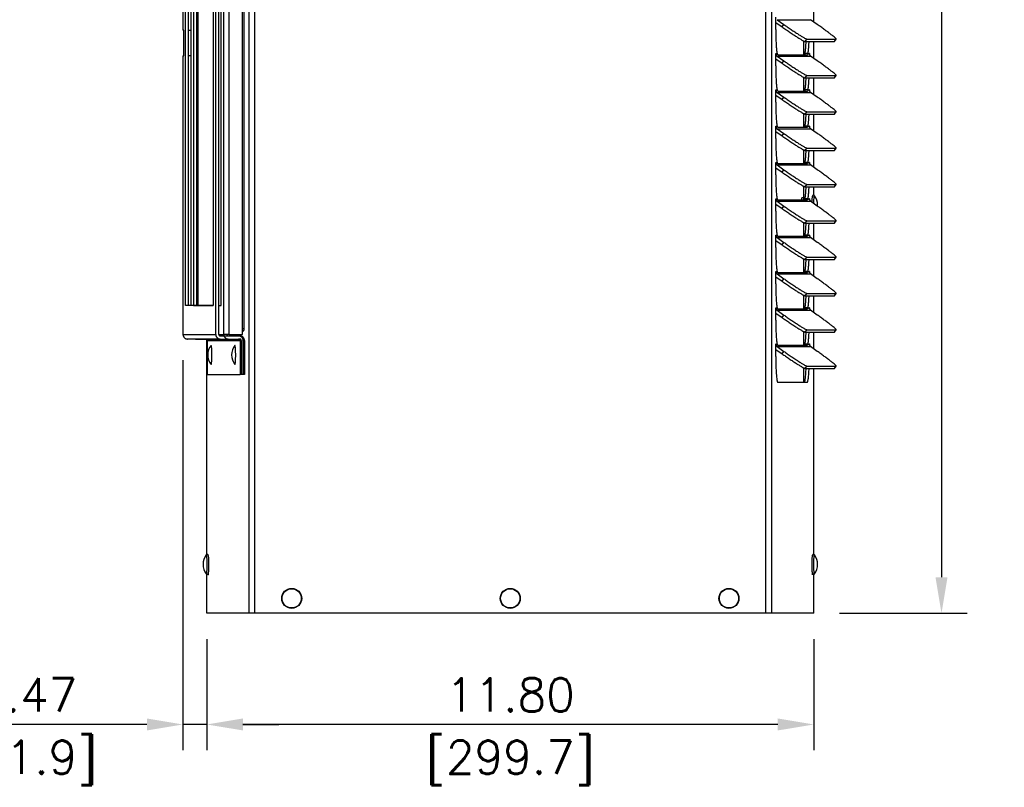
# Model space of a CAD drawing. Header units: inches. Extents: x -1 to 102, y 3 to 82.
# Tile 3 of 17: x 18 to 37, y 33 to 48. Entities that reach past the tile are written whole.
import ezdxf

# ---------------------------------------------------------------- set-up
doc = ezdxf.new("R2010")
doc.units = ezdxf.units.IN
doc.header["$LTSCALE"] = 12
doc.header["$MEASUREMENT"] = 0
doc.header["$PDSIZE"] = -1
doc.linetypes.add('SLD-Solid', pattern=[0])
doc.layers.add('DIMENSIONS', color=140, linetype='SLD-Solid', lineweight=25)
doc.layers.add('DIMENSIONS @ 1', color=140, linetype='SLD-Solid', lineweight=25)
doc.styles.add('ROMANS', font='romans.shx')
doc.dimstyles.new('FSTD1', dxfattribs={"dimtxt": 0.65, "dimasz": 0.7, "dimexe": 0.5, "dimexo": 0.5, "dimgap": 0.25, "dimtad": 1, "dimzin": 1, "dimdsep": 46, "dimtxsty": 'ROMANS', "dimcen": 0.5, "dimadec": 0, "dimazin": 0, "dimtfac": 1, "dimtmove": 0, "dimatfit": 3, "dimfxl": 0, "dimtolj": 1, "dimarcsym": 0})

# ---------------------------------------------------------------- blocks, each defined once
blk = doc.blocks.new('*D108')
at = {"layer": 'Defpoints', "color": 0}
for p in [(33.234, 67.972), (33.348, 35.973), (35.832, 35.973)]:
    blk.add_point(p, dxfattribs=at)
at = {"layer": 'DIMENSIONS', "color": 0, "lineweight": -2}
for p, q in [((33.734, 67.972), (36.332, 67.972)), ((35.832, 67.272), (35.832, 36.673)), ((33.848, 35.973), (36.332, 35.973))]:
    blk.add_line(p, q, dxfattribs=at)
at = {"layer": 'DIMENSIONS', "color": 0}
for points in [[(35.715, 67.272), (35.949, 67.272), (35.832, 67.972)], [(35.715, 36.673), (35.949, 36.673), (35.832, 35.973)]]:
    blk.add_solid(points, dxfattribs=at)
at = {"layer": 'DIMENSIONS', "color": 0, "char_height": 0.65, "attachment_point": 5, "rotation": 90, "style": 'ROMANS'}
for s, insert in [('\\A1;[812.8]', (36.577, 51.972)), ('\\A1;32.00', (35.257, 51.972))]:
    blk.add_mtext(s, dxfattribs=dict(at, insert=insert))
blk = doc.blocks.new('*D109')
at = {"layer": 'Defpoints', "color": 0}
for p in [(21.548, 35.973), (33.348, 35.973), (21.548, 33.812)]:
    blk.add_point(p, dxfattribs=at)
at = {"layer": 'DIMENSIONS', "color": 0, "lineweight": -2}
for p, q in [((21.548, 35.473), (21.548, 33.312)), ((33.348, 35.473), (33.348, 33.312)), ((32.648, 33.812), (22.248, 33.812))]:
    blk.add_line(p, q, dxfattribs=at)
at = {"layer": 'DIMENSIONS', "color": 0}
for points in [[(22.248, 33.929), (22.248, 33.696), (21.548, 33.812)], [(32.648, 33.929), (32.648, 33.696), (33.348, 33.812)]]:
    blk.add_solid(points, dxfattribs=at)
at = {"layer": 'DIMENSIONS', "color": 0, "char_height": 0.65, "attachment_point": 5, "style": 'ROMANS'}
for s, insert in [('\\A1;11.80', (27.448, 34.387)), ('\\A1;[299.7]', (27.448, 33.067))]:
    blk.add_mtext(s, dxfattribs=dict(at, insert=insert))
blk = doc.blocks.new('*D110')
at = {"layer": 'Defpoints', "color": 0}
for p in [(21.081, 41.393), (21.548, 35.973), (21.081, 33.812)]:
    blk.add_point(p, dxfattribs=at)
at = {"layer": 'DIMENSIONS', "color": 0, "lineweight": -2}
for p, q in [((21.081, 40.893), (21.081, 33.312)), ((21.548, 35.473), (21.548, 33.312)), ((20.381, 33.812), (16.426, 33.812)), ((21.548, 33.812), (21.081, 33.812)), ((22.248, 33.812), (22.948, 33.812))]:
    blk.add_line(p, q, dxfattribs=at)
at = {"layer": 'DIMENSIONS', "color": 0}
for points in [[(20.381, 33.929), (20.381, 33.696), (21.081, 33.812)], [(22.248, 33.929), (22.248, 33.696), (21.548, 33.812)]]:
    blk.add_solid(points, dxfattribs=at)
at = {"layer": 'DIMENSIONS', "color": 0, "char_height": 0.65, "attachment_point": 5, "style": 'ROMANS'}
for s, insert in [('\\A1;0.47', (18.053, 34.387)), ('\\A1;[11.9]', (18.053, 33.067))]:
    blk.add_mtext(s, dxfattribs=dict(at, insert=insert))

msp = doc.modelspace()

# ---------------------------------------------------------------- linework, layer by layer
for p, q in [((22.366, 35.973), (22.366, 65.528)), ((22.482, 35.973), (22.482, 65.528)), ((32.414, 35.973), (32.414, 65.528)), ((32.53, 35.973), (32.53, 65.528)), ((21.08, 52.713), (21.08, 47.303)), ((21.081, 52.713), (21.081, 47.303)), ((21.719, 41.393), (21.719, 52.713)), ((21.778, 41.393), (21.778, 52.713)), ((21.874, 41.393), (21.874, 52.713)), ((21.972, 52.713), (21.972, 41.393)), ((22.241, 41.393), (22.241, 52.713)), ((22.274, 41.503), (22.274, 52.683)), ((21.129, 41.953), (21.129, 52.153)), ((21.189, 41.953), (21.189, 52.153)), ((21.236, 52.153), (21.236, 41.953)), ((21.236, 52.153), (21.236, 41.953)), ((21.285, 52.153), (21.285, 41.953)), ((21.345, 52.153), (21.345, 41.953)), ((21.374, 52.153), (21.374, 41.953)), ((21.67, 52.153), (21.67, 41.953)), ((21.825, 41.953), (21.825, 52.153)), ((33.348, 47.465), (33.348, 47.787)), ((32.608, 47.315), (32.608, 47.556)), ((32.633, 47.508), (32.765, 47.416)), ((32.633, 47.508), (33.286, 47.508)), ((33.417, 47.416), (33.286, 47.508)), ((21.08, 47.303), (21.081, 47.303)), ((21.099, 47.303), (21.081, 47.303)), ((21.099, 46.803), (21.099, 47.303)), ((21.189, 47.303), (21.236, 47.303)), ((32.608, 47.455), (32.731, 47.368)), ((32.731, 47.368), (32.765, 47.416)), ((33.183, 47.082), (33.216, 47.129)), ((33.216, 47.129), (33.782, 47.129)), ((33.748, 47.082), (33.782, 47.129)), ((33.751, 47.082), (33.784, 47.13)), ((33.151, 47.095), (33.151, 46.822)), ((33.183, 47.082), (33.748, 47.082)), ((33.348, 46.759), (33.348, 47.082)), ((21.081, 46.803), (21.08, 46.803)), ((21.08, 46.803), (21.08, 41.393)), ((21.081, 46.803), (21.081, 41.393)), ((21.081, 46.803), (21.099, 46.803)), ((21.236, 46.803), (21.189, 46.803)), ((32.608, 46.85), (32.609, 46.85)), ((32.608, 46.609), (32.608, 46.85)), ((32.608, 46.749), (32.731, 46.662)), ((32.609, 46.85), (32.635, 46.85)), ((32.633, 46.802), (32.765, 46.71)), ((32.633, 46.802), (33.286, 46.802)), ((33.225, 46.822), (32.659, 46.822)), ((33.235, 46.85), (33.177, 46.85)), ((33.235, 46.85), (33.261, 46.85)), ((33.261, 46.85), (33.262, 46.85)), ((33.262, 46.85), (33.262, 46.842)), ((33.417, 46.71), (33.286, 46.802)), ((32.731, 46.662), (32.765, 46.71)), ((33.151, 46.389), (33.151, 46.116)), ((33.183, 46.376), (33.216, 46.423)), ((33.183, 46.376), (33.748, 46.376)), ((33.216, 46.423), (33.782, 46.423)), ((33.348, 46.053), (33.348, 46.376)), ((33.748, 46.376), (33.782, 46.423)), ((33.751, 46.376), (33.784, 46.424)), ((32.608, 46.144), (32.609, 46.144)), ((32.608, 45.903), (32.608, 46.144)), ((32.609, 46.144), (32.635, 46.144)), ((33.235, 46.144), (33.177, 46.144)), ((33.235, 46.144), (33.261, 46.144)), ((33.261, 46.144), (33.262, 46.144)), ((33.262, 46.144), (33.262, 46.136)), ((32.608, 46.043), (32.731, 45.957)), ((32.633, 46.096), (32.765, 46.004)), ((32.633, 46.096), (33.286, 46.096)), ((33.225, 46.116), (32.659, 46.116)), ((32.731, 45.957), (32.765, 46.004)), ((33.417, 46.004), (33.286, 46.096)), ((33.151, 45.683), (33.151, 45.411)), ((33.183, 45.67), (33.216, 45.717)), ((33.183, 45.67), (33.748, 45.67)), ((33.216, 45.717), (33.782, 45.717)), ((33.348, 45.347), (33.348, 45.67)), ((33.748, 45.67), (33.782, 45.717)), ((33.751, 45.671), (33.784, 45.718)), ((32.608, 45.438), (32.609, 45.438)), ((32.608, 45.197), (32.608, 45.438)), ((32.609, 45.438), (32.635, 45.438)), ((32.633, 45.39), (32.765, 45.298)), ((32.633, 45.39), (33.286, 45.39)), ((33.225, 45.411), (32.659, 45.411)), ((33.235, 45.438), (33.177, 45.438)), ((33.235, 45.438), (33.261, 45.438)), ((33.261, 45.438), (33.262, 45.438)), ((33.262, 45.438), (33.262, 45.43)), ((33.417, 45.298), (33.286, 45.39)), ((32.608, 45.337), (32.731, 45.251)), ((32.731, 45.251), (32.765, 45.298)), ((33.183, 44.964), (33.216, 45.011)), ((33.216, 45.011), (33.782, 45.011)), ((33.748, 44.964), (33.782, 45.011)), ((33.751, 44.965), (33.784, 45.012)), ((33.151, 44.977), (33.151, 44.705)), ((33.183, 44.964), (33.748, 44.964)), ((33.348, 44.641), (33.348, 44.964)), ((32.608, 44.732), (32.609, 44.732)), ((32.608, 44.491), (32.608, 44.732)), ((32.608, 44.631), (32.731, 44.545)), ((32.609, 44.732), (32.635, 44.732)), ((32.633, 44.685), (32.765, 44.592)), ((32.633, 44.685), (33.286, 44.685)), ((33.225, 44.705), (32.659, 44.705)), ((33.235, 44.732), (33.177, 44.732)), ((33.235, 44.732), (33.261, 44.732)), ((33.261, 44.732), (33.262, 44.732)), ((33.262, 44.732), (33.262, 44.724)), ((33.417, 44.592), (33.286, 44.685)), ((32.731, 44.545), (32.765, 44.592)), ((33.151, 44.271), (33.151, 43.999)), ((33.183, 44.258), (33.216, 44.306)), ((33.183, 44.258), (33.748, 44.258)), ((33.216, 44.306), (33.782, 44.306)), ((33.348, 44.096), (33.348, 44.258)), ((33.748, 44.258), (33.782, 44.306)), ((33.751, 44.259), (33.784, 44.306)), ((33.151, 44.046), (33.115, 44.044)), ((32.608, 44.026), (32.609, 44.026)), ((32.608, 43.785), (32.608, 44.026)), ((32.608, 43.926), (32.731, 43.839)), ((32.609, 44.026), (32.635, 44.026)), ((32.633, 43.979), (32.765, 43.886)), ((32.633, 43.979), (33.286, 43.979)), ((33.225, 43.999), (32.659, 43.999)), ((32.731, 43.839), (32.765, 43.886)), ((33.235, 44.026), (33.177, 44.026)), ((33.235, 44.026), (33.261, 44.026)), ((33.261, 44.026), (33.262, 44.026)), ((33.262, 44.026), (33.262, 44.018)), ((33.417, 43.886), (33.286, 43.979)), ((33.151, 43.565), (33.151, 43.293)), ((33.183, 43.552), (33.216, 43.6)), ((33.183, 43.552), (33.748, 43.552)), ((33.216, 43.6), (33.782, 43.6)), ((33.348, 43.229), (33.348, 43.552)), ((33.748, 43.552), (33.782, 43.6)), ((33.751, 43.553), (33.784, 43.6)), ((32.608, 43.32), (32.609, 43.32)), ((32.608, 43.079), (32.608, 43.32)), ((32.609, 43.32), (32.635, 43.32)), ((32.633, 43.273), (32.765, 43.181)), ((32.633, 43.273), (33.286, 43.273)), ((33.225, 43.293), (32.659, 43.293)), ((33.235, 43.32), (33.177, 43.32)), ((33.235, 43.32), (33.261, 43.32)), ((33.261, 43.32), (33.262, 43.32)), ((33.262, 43.32), (33.262, 43.313)), ((33.417, 43.181), (33.286, 43.273)), ((32.608, 43.22), (32.731, 43.133)), ((32.731, 43.133), (32.765, 43.181)), ((33.183, 42.846), (33.216, 42.894)), ((33.216, 42.894), (33.782, 42.894)), ((33.748, 42.846), (33.782, 42.894)), ((33.751, 42.847), (33.784, 42.894)), ((33.151, 42.859), (33.151, 42.587)), ((33.183, 42.846), (33.748, 42.846)), ((33.348, 42.524), (33.348, 42.846)), ((32.608, 42.614), (32.609, 42.614)), ((32.608, 42.373), (32.608, 42.614)), ((32.608, 42.514), (32.731, 42.427)), ((32.609, 42.614), (32.635, 42.614)), ((32.633, 42.567), (32.765, 42.475)), ((32.633, 42.567), (33.286, 42.567)), ((33.225, 42.587), (32.659, 42.587)), ((33.235, 42.614), (33.177, 42.614)), ((33.235, 42.614), (33.261, 42.614)), ((33.261, 42.614), (33.262, 42.614)), ((33.262, 42.614), (33.262, 42.607)), ((33.417, 42.475), (33.286, 42.567)), ((32.731, 42.427), (32.765, 42.475)), ((33.151, 42.154), (33.151, 41.881)), ((33.183, 42.14), (33.216, 42.188)), ((33.183, 42.14), (33.748, 42.14)), ((33.216, 42.188), (33.782, 42.188)), ((33.348, 41.818), (33.348, 42.14)), ((33.748, 42.14), (33.782, 42.188)), ((33.751, 42.141), (33.784, 42.189)), ((21.67, 41.953), (21.129, 41.953)), ((21.285, 41.953), (21.67, 41.953)), ((21.778, 41.953), (21.825, 41.953)), ((32.608, 41.909), (32.609, 41.909)), ((32.608, 41.668), (32.608, 41.909)), ((32.608, 41.808), (32.731, 41.721)), ((32.609, 41.909), (32.635, 41.909)), ((32.633, 41.861), (32.765, 41.769)), ((32.633, 41.861), (33.286, 41.861)), ((33.225, 41.881), (32.659, 41.881)), ((32.731, 41.721), (32.765, 41.769)), ((33.235, 41.909), (33.177, 41.909)), ((33.235, 41.909), (33.261, 41.909)), ((33.261, 41.909), (33.262, 41.909)), ((33.262, 41.909), (33.262, 41.901)), ((33.417, 41.769), (33.286, 41.861)), ((21.08, 41.393), (21.081, 41.393)), ((21.081, 41.393), (21.719, 41.393)), ((21.778, 41.393), (21.874, 41.393)), ((21.808, 41.363), (22.187, 41.363)), ((21.972, 41.393), (21.874, 41.393)), ((21.964, 41.363), (22.163, 41.363)), ((21.972, 41.393), (22.241, 41.393)), ((22.274, 41.503), (22.241, 41.503)), ((33.151, 41.448), (33.151, 41.175)), ((33.183, 41.434), (33.216, 41.482)), ((33.183, 41.434), (33.748, 41.434)), ((33.216, 41.482), (33.782, 41.482)), ((33.348, 41.112), (33.348, 41.434)), ((33.748, 41.434), (33.782, 41.482)), ((33.751, 41.435), (33.784, 41.483)), ((21.808, 41.303), (21.17, 41.303)), ((21.326, 41.303), (21.964, 41.303)), ((21.548, 37.116), (21.548, 41.292)), ((21.555, 41.273), (22.193, 41.273)), ((21.555, 41.273), (21.555, 40.613)), ((21.808, 41.303), (22.187, 41.303)), ((21.964, 41.303), (22.163, 41.303)), ((22.193, 41.273), (22.193, 40.613)), ((22.217, 41.273), (22.217, 40.613)), ((22.253, 41.273), (22.253, 40.613)), ((22.277, 41.273), (22.277, 40.613)), ((32.608, 41.203), (32.609, 41.203)), ((32.608, 40.962), (32.608, 41.203)), ((32.609, 41.203), (32.635, 41.203)), ((33.225, 41.175), (32.659, 41.175)), ((33.235, 41.203), (33.177, 41.203)), ((33.235, 41.203), (33.261, 41.203)), ((33.261, 41.203), (33.262, 41.203)), ((33.262, 41.203), (33.262, 41.195)), ((32.608, 41.102), (32.731, 41.015)), ((32.633, 41.155), (32.765, 41.063)), ((32.633, 41.155), (33.286, 41.155)), ((32.731, 41.015), (32.765, 41.063)), ((33.417, 41.063), (33.286, 41.155)), ((21.555, 40.613), (22.193, 40.613)), ((22.253, 40.613), (22.193, 40.613)), ((22.277, 40.613), (22.217, 40.613)), ((33.151, 40.742), (33.151, 40.456)), ((33.183, 40.729), (33.216, 40.776)), ((33.183, 40.729), (33.748, 40.729)), ((33.216, 40.776), (33.782, 40.776)), ((33.348, 37.116), (33.348, 40.729)), ((33.748, 40.729), (33.782, 40.776)), ((33.751, 40.729), (33.784, 40.777)), ((33.218, 40.456), (32.652, 40.456)), ((21.548, 35.973), (21.548, 36.729)), ((33.348, 35.973), (33.348, 36.729)), ((22.366, 35.973), (21.548, 35.973)), ((22.482, 35.973), (22.366, 35.973)), ((32.414, 35.973), (22.482, 35.973)), ((32.53, 35.973), (32.414, 35.973)), ((33.348, 35.973), (32.53, 35.973))]:
    msp.add_line(p, q)
for centre, radius in [((23.196, 36.263), 0.194), ((23.196, 36.263), 0.187), ((27.446, 36.263), 0.194), ((27.446, 36.263), 0.187), ((31.699, 36.263), 0.194), ((31.699, 36.263), 0.187)]:
    msp.add_circle(centre, radius)
for centre, radius, start, end in [((33.12, 43.903), 0.303, 0, 37.7125), ((33.12, 43.903), 0.303, 356.1651, 0), ((22.214, 41.503), 0.06, 296.1015, 0), ((21.867, 40.993), 0.303, 142.2875, 217.7125), ((22.329, 40.993), 0.303, 142.2875, 217.7125), ((21.775, 36.923), 0.303, 142.2875, 217.7125), ((33.12, 36.923), 0.303, 0, 37.7125), ((33.12, 36.923), 0.303, 322.2875, 0)]:
    msp.add_arc(centre, radius, start, end)
for points, weights in [([(32.608, 47.315), (32.608, 46.981), (32.635, 46.85)], [1, 0.835123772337, 1]), ([(32.731, 47.368), (33.139, 47.082), (33.183, 47.082)], [1, 0.707106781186, 1]), ([(32.765, 47.416), (33.173, 47.129), (33.216, 47.129)], [1, 0.707106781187, 1]), ([(33.782, 47.129), (33.825, 47.129), (33.417, 47.416)], [1, 0.707106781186, 1]), ([(33.177, 46.85), (33.192, 46.921), (33.199, 47.082)], [1, 0.941712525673, 1]), ([(33.235, 46.85), (33.25, 46.921), (33.257, 47.082)], [1, 0.941712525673, 1]), ([(33.748, 47.082), (33.75, 47.082), (33.751, 47.082)], [1, 0.999360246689, 1]), ([(32.609, 46.85), (32.609, 46.82), (32.633, 46.802)], [1, 0.887010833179, 1]), ([(33.261, 46.85), (33.261, 46.82), (33.286, 46.802)], [1, 0.887010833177, 1]), ([(32.608, 46.609), (32.608, 46.275), (32.635, 46.144)], [1, 0.835123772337, 1]), ([(32.731, 46.662), (33.139, 46.376), (33.183, 46.376)], [1, 0.707106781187, 1]), ([(32.765, 46.71), (33.173, 46.423), (33.216, 46.423)], [1, 0.707106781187, 1]), ([(33.782, 46.423), (33.825, 46.423), (33.417, 46.71)], [1, 0.707106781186, 1]), ([(33.177, 46.144), (33.192, 46.215), (33.199, 46.376)], [1, 0.941712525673, 1]), ([(33.235, 46.144), (33.25, 46.215), (33.257, 46.376)], [1, 0.941712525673, 1]), ([(33.748, 46.376), (33.75, 46.376), (33.751, 46.376)], [1, 0.999360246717, 1]), ([(32.609, 46.144), (32.609, 46.114), (32.633, 46.096)], [1, 0.887010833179, 1]), ([(33.261, 46.144), (33.261, 46.114), (33.286, 46.096)], [1, 0.887010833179, 1]), ([(32.731, 45.957), (33.139, 45.67), (33.183, 45.67)], [1, 0.707106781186, 1]), ([(32.765, 46.004), (33.173, 45.717), (33.216, 45.717)], [1, 0.707106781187, 1]), ([(33.782, 45.717), (33.825, 45.717), (33.417, 46.004)], [1, 0.707106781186, 1]), ([(32.608, 45.903), (32.608, 45.57), (32.635, 45.438)], [1, 0.835123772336, 1]), ([(33.177, 45.438), (33.192, 45.509), (33.199, 45.67)], [1, 0.941712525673, 1]), ([(33.235, 45.438), (33.25, 45.509), (33.257, 45.67)], [1, 0.941712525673, 1]), ([(33.748, 45.67), (33.75, 45.67), (33.751, 45.671)], [1, 0.999360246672, 1]), ([(32.609, 45.438), (32.609, 45.408), (32.633, 45.39)], [1, 0.887010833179, 1]), ([(33.261, 45.438), (33.261, 45.408), (33.286, 45.39)], [1, 0.887010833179, 1]), ([(32.608, 45.197), (32.608, 44.864), (32.635, 44.732)], [1, 0.835123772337, 1]), ([(32.731, 45.251), (33.139, 44.964), (33.183, 44.964)], [1, 0.707106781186, 1]), ([(32.765, 45.298), (33.173, 45.011), (33.216, 45.011)], [1, 0.707106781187, 1]), ([(33.782, 45.011), (33.825, 45.011), (33.417, 45.298)], [1, 0.707106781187, 1]), ([(33.177, 44.732), (33.192, 44.803), (33.199, 44.964)], [1, 0.941712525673, 1]), ([(33.235, 44.732), (33.25, 44.803), (33.257, 44.964)], [1, 0.941712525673, 1]), ([(33.748, 44.964), (33.75, 44.964), (33.751, 44.965)], [1, 0.999360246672, 1]), ([(32.609, 44.732), (32.609, 44.702), (32.633, 44.685)], [1, 0.887010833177, 1]), ([(33.261, 44.732), (33.261, 44.702), (33.286, 44.685)], [1, 0.887010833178, 1]), ([(32.608, 44.491), (32.608, 44.158), (32.635, 44.026)], [1, 0.835123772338, 1]), ([(32.731, 44.545), (33.139, 44.258), (33.183, 44.258)], [1, 0.707106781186, 1]), ([(32.765, 44.592), (33.173, 44.306), (33.216, 44.306)], [1, 0.707106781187, 1]), ([(33.782, 44.306), (33.825, 44.306), (33.417, 44.592)], [1, 0.707106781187, 1]), ([(33.177, 44.026), (33.192, 44.098), (33.199, 44.258)], [1, 0.941712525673, 1]), ([(33.235, 44.026), (33.25, 44.098), (33.257, 44.258)], [1, 0.941712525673, 1]), ([(33.748, 44.258), (33.75, 44.258), (33.751, 44.259)], [1, 0.999360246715, 1]), ([(33.115, 44.044), (33.11, 44.044), (33.106, 43.999)], [1, 0.91710736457, 1]), ([(33.358, 44.089), (33.345, 44.089), (33.342, 43.939)], [1, 0.772756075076, 1]), ([(33.359, 44.089), (33.359, 44.089), (33.358, 44.089)], [1, 0.999607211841, 1]), ([(33.36, 44.088), (33.36, 44.089), (33.359, 44.089)], [1, 0.999605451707, 1]), ([(32.609, 44.026), (32.609, 43.996), (32.633, 43.979)], [1, 0.887010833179, 1]), ([(32.765, 43.886), (33.173, 43.6), (33.216, 43.6)], [1, 0.707106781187, 1]), ([(33.261, 44.026), (33.261, 43.996), (33.286, 43.979)], [1, 0.887010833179, 1]), ([(33.782, 43.6), (33.825, 43.6), (33.417, 43.886)], [1, 0.707106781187, 1]), ([(32.608, 43.785), (32.608, 43.452), (32.635, 43.32)], [1, 0.835123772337, 1]), ([(32.731, 43.839), (33.139, 43.552), (33.183, 43.552)], [1, 0.707106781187, 1]), ([(33.177, 43.32), (33.192, 43.392), (33.199, 43.552)], [1, 0.941712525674, 1]), ([(33.235, 43.32), (33.25, 43.392), (33.257, 43.552)], [1, 0.941712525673, 1]), ([(33.748, 43.552), (33.75, 43.552), (33.751, 43.553)], [1, 0.999360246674, 1]), ([(32.609, 43.32), (32.609, 43.29), (32.633, 43.273)], [1, 0.887010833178, 1]), ([(33.261, 43.32), (33.261, 43.29), (33.286, 43.273)], [1, 0.887010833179, 1]), ([(32.608, 43.079), (32.608, 42.746), (32.635, 42.614)], [1, 0.835123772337, 1]), ([(32.731, 43.133), (33.139, 42.846), (33.183, 42.846)], [1, 0.707106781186, 1]), ([(32.765, 43.181), (33.173, 42.894), (33.216, 42.894)], [1, 0.707106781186, 1]), ([(33.782, 42.894), (33.825, 42.894), (33.417, 43.181)], [1, 0.707106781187, 1]), ([(33.177, 42.614), (33.192, 42.686), (33.199, 42.846)], [1, 0.941712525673, 1]), ([(33.235, 42.614), (33.25, 42.686), (33.257, 42.846)], [1, 0.941712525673, 1]), ([(33.748, 42.846), (33.75, 42.846), (33.751, 42.847)], [1, 0.999360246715, 1]), ([(32.609, 42.614), (32.609, 42.584), (32.633, 42.567)], [1, 0.887010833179, 1]), ([(33.261, 42.614), (33.261, 42.584), (33.286, 42.567)], [1, 0.887010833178, 1]), ([(32.608, 42.373), (32.608, 42.04), (32.635, 41.909)], [1, 0.835123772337, 1]), ([(32.731, 42.427), (33.139, 42.14), (33.183, 42.14)], [1, 0.707106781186, 1]), ([(32.765, 42.475), (33.173, 42.188), (33.216, 42.188)], [1, 0.707106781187, 1]), ([(33.782, 42.188), (33.825, 42.188), (33.417, 42.475)], [1, 0.707106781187, 1]), ([(33.177, 41.909), (33.192, 41.98), (33.199, 42.14)], [1, 0.941712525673, 1]), ([(33.235, 41.909), (33.25, 41.98), (33.257, 42.14)], [1, 0.941712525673, 1]), ([(33.748, 42.14), (33.75, 42.14), (33.751, 42.141)], [1, 0.999360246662, 1]), ([(32.609, 41.909), (32.609, 41.878), (32.633, 41.861)], [1, 0.887010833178, 1]), ([(32.765, 41.769), (33.173, 41.482), (33.216, 41.482)], [1, 0.707106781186, 1]), ([(33.261, 41.909), (33.261, 41.878), (33.286, 41.861)], [1, 0.887010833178, 1]), ([(33.782, 41.482), (33.825, 41.482), (33.417, 41.769)], [1, 0.707106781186, 1]), ([(32.608, 41.668), (32.608, 41.334), (32.635, 41.203)], [1, 0.835123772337, 1]), ([(32.731, 41.721), (33.139, 41.434), (33.183, 41.434)], [1, 0.707106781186, 1]), ([(21.081, 41.393), (21.081, 41.303), (21.17, 41.303)], [1, 0.707106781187, 1]), ([(21.719, 41.393), (21.719, 41.303), (21.808, 41.303)], [1, 0.707106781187, 1]), ([(21.778, 41.393), (21.778, 41.363), (21.808, 41.363)], [1, 0.707106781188, 1]), ([(21.874, 41.393), (21.874, 41.303), (21.964, 41.303)], [1, 0.707106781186, 1]), ([(21.934, 41.393), (21.934, 41.363), (21.964, 41.363)], [1, 0.707106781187, 1]), ([(22.253, 41.273), (22.253, 41.363), (22.163, 41.363)], [1, 0.707106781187, 1]), ([(22.277, 41.273), (22.277, 41.363), (22.187, 41.363)], [1, 0.707106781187, 1]), ([(33.177, 41.203), (33.192, 41.274), (33.199, 41.434)], [1, 0.941712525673, 1]), ([(33.235, 41.203), (33.25, 41.274), (33.257, 41.434)], [1, 0.941712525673, 1]), ([(33.748, 41.434), (33.75, 41.434), (33.751, 41.435)], [1, 0.999360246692, 1]), ([(21.555, 41.273), (21.555, 41.303), (21.525, 41.303)], [1, 0.707106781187, 1]), ([(21.629, 41.179), (21.628, 41.179), (21.627, 41.178)], [1, 0.998101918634, 1]), ([(22.091, 41.179), (22.09, 41.179), (22.089, 41.178)], [1, 0.998101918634, 1]), ([(22.193, 41.273), (22.193, 41.303), (22.163, 41.303)], [1, 0.707106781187, 1]), ([(22.217, 41.273), (22.217, 41.303), (22.187, 41.303)], [1, 0.707106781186, 1]), ([(32.609, 41.203), (32.609, 41.172), (32.633, 41.155)], [1, 0.887010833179, 1]), ([(33.261, 41.203), (33.261, 41.172), (33.286, 41.155)], [1, 0.887010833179, 1]), ([(32.731, 41.015), (33.139, 40.729), (33.183, 40.729)], [1, 0.707106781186, 1]), ([(32.765, 41.063), (33.173, 40.776), (33.216, 40.776)], [1, 0.707106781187, 1]), ([(33.782, 40.776), (33.825, 40.776), (33.417, 41.063)], [1, 0.707106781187, 1]), ([(32.608, 40.962), (32.608, 40.456), (32.652, 40.456)], [1, 0.707106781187, 1]), ([(33.16, 40.456), (33.187, 40.456), (33.199, 40.729)], [1, 0.854571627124, 1]), ([(33.218, 40.456), (33.244, 40.456), (33.257, 40.729)], [1, 0.854571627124, 1]), ([(33.748, 40.729), (33.75, 40.729), (33.751, 40.729)], [1, 0.999360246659, 1]), ([(21.537, 37.109), (21.536, 37.109), (21.535, 37.108)], [1, 0.998101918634, 1]), ([(33.359, 37.109), (33.359, 37.109), (33.358, 37.109)], [1, 0.999607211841, 1]), ([(33.36, 37.108), (33.36, 37.109), (33.359, 37.109)], [1, 0.99960545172, 1]), ([(21.569, 36.735), (21.576, 36.689), (21.58, 36.771)], [1, 0.722143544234, 1]), ([(33.316, 36.766), (33.32, 36.692), (33.327, 36.734)], [1, 0.744777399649, 1]), ([(33.359, 36.736), (33.36, 36.736), (33.36, 36.737)], [1, 0.999192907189, 1])]:
    msp.add_rational_spline(points, weights, degree=2)
for points, weights in [([(32.609, 46.85), (32.609, 46.853), (32.608, 46.853), (32.608, 46.853), (32.608, 46.85)], [1, 0.707106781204, 1, 0.707106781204, 1]), ([(33.262, 46.85), (33.262, 46.853), (33.262, 46.853), (33.261, 46.853), (33.261, 46.85)], [1, 0.707106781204, 1, 0.707106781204, 1]), ([(32.609, 46.144), (32.609, 46.147), (32.608, 46.147), (32.608, 46.147), (32.608, 46.144)], [1, 0.707106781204, 1, 0.707106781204, 1]), ([(33.262, 46.144), (33.262, 46.147), (33.262, 46.147), (33.261, 46.147), (33.261, 46.144)], [1, 0.707106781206, 1, 0.707106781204, 1]), ([(32.609, 45.438), (32.609, 45.441), (32.608, 45.441), (32.608, 45.441), (32.608, 45.438)], [1, 0.707106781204, 1, 0.707106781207, 1]), ([(33.262, 45.438), (33.262, 45.441), (33.262, 45.441), (33.261, 45.441), (33.261, 45.438)], [1, 0.707106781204, 1, 0.707106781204, 1]), ([(32.609, 44.732), (32.609, 44.735), (32.608, 44.735), (32.608, 44.735), (32.608, 44.732)], [1, 0.707106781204, 1, 0.707106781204, 1]), ([(33.262, 44.732), (33.262, 44.735), (33.262, 44.735), (33.261, 44.735), (33.261, 44.732)], [1, 0.707106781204, 1, 0.707106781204, 1]), ([(32.609, 44.026), (32.609, 44.029), (32.608, 44.029), (32.608, 44.029), (32.608, 44.026)], [1, 0.707106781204, 1, 0.707106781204, 1]), ([(33.262, 44.026), (33.262, 44.029), (33.262, 44.029), (33.261, 44.029), (33.261, 44.026)], [1, 0.707106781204, 1, 0.707106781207, 1]), ([(32.609, 43.32), (32.609, 43.323), (32.608, 43.323), (32.608, 43.323), (32.608, 43.32)], [1, 0.707106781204, 1, 0.707106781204, 1]), ([(33.262, 43.32), (33.262, 43.323), (33.262, 43.323), (33.261, 43.323), (33.261, 43.32)], [1, 0.707106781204, 1, 0.707106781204, 1]), ([(32.609, 42.614), (32.609, 42.617), (32.608, 42.617), (32.608, 42.617), (32.608, 42.614)], [1, 0.707106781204, 1, 0.707106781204, 1]), ([(33.262, 42.614), (33.262, 42.617), (33.262, 42.617), (33.261, 42.617), (33.261, 42.614)], [1, 0.707106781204, 1, 0.707106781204, 1]), ([(32.609, 41.909), (32.609, 41.912), (32.608, 41.912), (32.608, 41.912), (32.608, 41.909)], [1, 0.707106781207, 1, 0.707106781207, 1]), ([(33.262, 41.909), (33.262, 41.912), (33.262, 41.912), (33.261, 41.912), (33.261, 41.909)], [1, 0.707106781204, 1, 0.707106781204, 1]), ([(21.627, 40.807), (21.644, 40.785), (21.645, 40.982), (21.646, 41.179), (21.629, 41.179)], [1, 0.68698930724, 1, 0.68698930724, 1]), ([(22.089, 40.807), (22.106, 40.785), (22.107, 40.982), (22.108, 41.179), (22.091, 41.179)], [1, 0.68698930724, 1, 0.68698930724, 1]), ([(32.609, 41.203), (32.609, 41.206), (32.608, 41.206), (32.608, 41.206), (32.608, 41.203)], [1, 0.707106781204, 1, 0.707106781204, 1]), ([(33.262, 41.203), (33.262, 41.206), (33.262, 41.206), (33.261, 41.206), (33.261, 41.203)], [1, 0.707106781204, 1, 0.707106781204, 1]), ([(21.535, 36.737), (21.552, 36.715), (21.553, 36.912), (21.554, 37.109), (21.537, 37.109)], [1, 0.68698930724, 1, 0.68698930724, 1]), ([(21.576, 36.754), (21.588, 36.787), (21.588, 36.918), (21.588, 37.049), (21.577, 37.089)], [1, 0.798396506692, 1, 0.798396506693, 1]), ([(33.358, 37.109), (33.342, 37.109), (33.342, 36.92), (33.342, 36.73), (33.359, 36.736)], [1, 0.70144831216, 1, 0.701448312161, 1])]:
    msp.add_rational_spline(points, weights, degree=2, knots=[0, 0, 0, 0.5, 0.5, 1, 1, 1])
for points, knots in [([(32.659, 46.822), (32.659, 46.822), (32.658, 46.822), (32.656, 46.823), (32.654, 46.824), (32.652, 46.825), (32.65, 46.827), (32.647, 46.829), (32.644, 46.832), (32.64, 46.837), (32.637, 46.843), (32.636, 46.847), (32.635, 46.85)], [0, 0, 0, 0, 0.084504, 0.168959, 0.253313, 0.337518, 0.421525, 0.505283, 0.630349, 0.754591, 0.877857, 1, 1, 1, 1]), ([(33.177, 46.85), (33.176, 46.84), (33.176, 46.832), (33.176, 46.823), (33.176, 46.821), (33.176, 46.819)], [0, 0, 0, 0, 0.25, 0.25, 0.3263492, 0.3263492, 0.3263492, 0.3263492]), ([(33.227, 46.823), (33.227, 46.823), (33.226, 46.822), (33.225, 46.822), (33.225, 46.822)], [0.8576445, 0.8576445, 0.8576445, 0.8576445, 0.8732639, 1, 1, 1, 1]), ([(33.235, 46.85), (33.235, 46.848), (33.234, 46.846), (33.233, 46.842), (33.233, 46.839), (33.232, 46.836), (33.231, 46.833), (33.231, 46.831), (33.231, 46.829), (33.23, 46.829)], [0, 0, 0, 0, 0.0696543, 0.1396947, 0.2100946, 0.2808272, 0.3518643, 0.4231772, 0.4947368, 0.4947368, 0.4947368, 0.4947368]), ([(32.659, 46.116), (32.659, 46.116), (32.658, 46.117), (32.656, 46.117), (32.654, 46.118), (32.652, 46.119), (32.65, 46.121), (32.647, 46.123), (32.644, 46.127), (32.64, 46.131), (32.637, 46.137), (32.636, 46.142), (32.635, 46.144)], [0, 0, 0, 0, 0.084504, 0.168959, 0.253313, 0.337518, 0.421525, 0.505283, 0.630349, 0.754591, 0.877857, 1, 1, 1, 1]), ([(33.177, 46.144), (33.176, 46.134), (33.176, 46.126), (33.176, 46.117), (33.176, 46.115), (33.176, 46.113)], [0, 0, 0, 0, 0.25, 0.25, 0.3263492, 0.3263492, 0.3263492, 0.3263492]), ([(33.235, 46.144), (33.235, 46.143), (33.234, 46.14), (33.233, 46.136), (33.233, 46.133), (33.232, 46.13), (33.231, 46.127), (33.231, 46.125), (33.231, 46.124), (33.23, 46.123)], [0, 0, 0, 0, 0.0696543, 0.1396947, 0.2100946, 0.2808272, 0.3518643, 0.4231772, 0.4947368, 0.4947368, 0.4947368, 0.4947368]), ([(33.227, 46.117), (33.227, 46.117), (33.226, 46.117), (33.225, 46.116), (33.225, 46.116)], [0.8576445, 0.8576445, 0.8576445, 0.8576445, 0.8732639, 1, 1, 1, 1]), ([(32.659, 45.411), (32.659, 45.411), (32.658, 45.411), (32.656, 45.411), (32.654, 45.412), (32.652, 45.413), (32.65, 45.415), (32.647, 45.417), (32.644, 45.421), (32.64, 45.425), (32.637, 45.431), (32.636, 45.436), (32.635, 45.438)], [0, 0, 0, 0, 0.084504, 0.168959, 0.253313, 0.337518, 0.421525, 0.505283, 0.630349, 0.754591, 0.877857, 1, 1, 1, 1]), ([(33.177, 45.438), (33.176, 45.429), (33.176, 45.42), (33.176, 45.411), (33.176, 45.409), (33.176, 45.407)], [0, 0, 0, 0, 0.25, 0.25, 0.3263492, 0.3263492, 0.3263492, 0.3263492]), ([(33.227, 45.411), (33.227, 45.411), (33.226, 45.411), (33.225, 45.411), (33.225, 45.411)], [0.8576445, 0.8576445, 0.8576445, 0.8576445, 0.8732639, 1, 1, 1, 1]), ([(33.235, 45.438), (33.235, 45.437), (33.234, 45.434), (33.233, 45.43), (33.233, 45.427), (33.232, 45.424), (33.231, 45.421), (33.231, 45.419), (33.231, 45.418), (33.23, 45.417)], [0, 0, 0, 0, 0.0696543, 0.1396947, 0.2100946, 0.2808272, 0.3518643, 0.4231772, 0.4947368, 0.4947368, 0.4947368, 0.4947368]), ([(32.659, 44.705), (32.659, 44.705), (32.658, 44.705), (32.656, 44.705), (32.654, 44.706), (32.652, 44.707), (32.65, 44.709), (32.647, 44.711), (32.644, 44.715), (32.64, 44.72), (32.637, 44.725), (32.636, 44.73), (32.635, 44.732)], [0, 0, 0, 0, 0.084504, 0.168959, 0.253313, 0.337518, 0.421525, 0.505283, 0.630349, 0.754591, 0.877857, 1, 1, 1, 1]), ([(33.177, 44.732), (33.176, 44.723), (33.176, 44.714), (33.176, 44.705), (33.176, 44.703), (33.176, 44.701)], [0, 0, 0, 0, 0.25, 0.25, 0.3263492, 0.3263492, 0.3263492, 0.3263492]), ([(33.227, 44.705), (33.227, 44.705), (33.226, 44.705), (33.225, 44.705), (33.225, 44.705)], [0.8576445, 0.8576445, 0.8576445, 0.8576445, 0.8732639, 1, 1, 1, 1]), ([(33.235, 44.732), (33.235, 44.731), (33.234, 44.728), (33.233, 44.725), (33.233, 44.721), (33.232, 44.718), (33.231, 44.716), (33.231, 44.713), (33.231, 44.712), (33.23, 44.711)], [0, 0, 0, 0, 0.0696543, 0.1396947, 0.2100946, 0.2808272, 0.3518643, 0.4231772, 0.4947368, 0.4947368, 0.4947368, 0.4947368]), ([(33.354, 44.093), (33.352, 44.094), (33.349, 44.097), (33.339, 44.097), (33.331, 44.094), (33.325, 44.089), (33.322, 44.083), (33.318, 44.074), (33.315, 44.059), (33.312, 44.033), (33.31, 44.001), (33.309, 43.976), (33.308, 43.963)], [0, 0, 0, 0, 0.0251432, 0.0645254, 0.1023509, 0.1367197, 0.177435, 0.2490035, 0.383927, 0.5216081, 0.6665877, 0.7979351, 0.7979351, 0.7979351, 0.7979351]), ([(32.659, 43.999), (32.659, 43.999), (32.658, 43.999), (32.656, 43.999), (32.654, 44), (32.652, 44.002), (32.65, 44.003), (32.647, 44.006), (32.644, 44.009), (32.64, 44.014), (32.637, 44.019), (32.636, 44.024), (32.635, 44.026)], [0, 0, 0, 0, 0.084504, 0.168959, 0.253313, 0.337518, 0.421525, 0.505283, 0.630349, 0.754591, 0.877857, 1, 1, 1, 1]), ([(33.177, 44.026), (33.176, 44.017), (33.176, 44.009), (33.176, 43.999), (33.176, 43.997), (33.176, 43.996)], [0, 0, 0, 0, 0.25, 0.25, 0.3263492, 0.3263492, 0.3263492, 0.3263492]), ([(33.227, 43.999), (33.227, 43.999), (33.226, 43.999), (33.225, 43.999), (33.225, 43.999)], [0.8576445, 0.8576445, 0.8576445, 0.8576445, 0.8732639, 1, 1, 1, 1]), ([(33.235, 44.026), (33.235, 44.025), (33.234, 44.022), (33.233, 44.019), (33.233, 44.015), (33.232, 44.012), (33.231, 44.01), (33.231, 44.007), (33.231, 44.006), (33.23, 44.005)], [0, 0, 0, 0, 0.0696543, 0.1396947, 0.2100946, 0.2808272, 0.3518643, 0.4231772, 0.4947368, 0.4947368, 0.4947368, 0.4947368]), ([(32.659, 43.293), (32.659, 43.293), (32.658, 43.293), (32.656, 43.294), (32.654, 43.294), (32.652, 43.296), (32.65, 43.297), (32.647, 43.3), (32.644, 43.303), (32.64, 43.308), (32.637, 43.313), (32.636, 43.318), (32.635, 43.32)], [0, 0, 0, 0, 0.084504, 0.168959, 0.253313, 0.337518, 0.421525, 0.505283, 0.630349, 0.754591, 0.877857, 1, 1, 1, 1]), ([(33.177, 43.32), (33.176, 43.311), (33.176, 43.303), (33.176, 43.294), (33.176, 43.292), (33.176, 43.29)], [0, 0, 0, 0, 0.25, 0.25, 0.3263492, 0.3263492, 0.3263492, 0.3263492]), ([(33.227, 43.293), (33.227, 43.293), (33.226, 43.293), (33.225, 43.293), (33.225, 43.293)], [0.8576445, 0.8576445, 0.8576445, 0.8576445, 0.8732639, 1, 1, 1, 1]), ([(33.235, 43.32), (33.235, 43.319), (33.234, 43.316), (33.233, 43.313), (33.233, 43.309), (33.232, 43.306), (33.231, 43.304), (33.231, 43.301), (33.231, 43.3), (33.23, 43.299)], [0, 0, 0, 0, 0.0696543, 0.1396947, 0.2100946, 0.2808272, 0.3518643, 0.4231772, 0.4947368, 0.4947368, 0.4947368, 0.4947368]), ([(32.659, 42.587), (32.659, 42.587), (32.658, 42.587), (32.656, 42.588), (32.654, 42.589), (32.652, 42.59), (32.65, 42.591), (32.647, 42.594), (32.644, 42.597), (32.64, 42.602), (32.637, 42.608), (32.636, 42.612), (32.635, 42.614)], [0, 0, 0, 0, 0.084504, 0.168959, 0.253313, 0.337518, 0.421525, 0.505283, 0.630349, 0.754591, 0.877857, 1, 1, 1, 1]), ([(33.177, 42.614), (33.176, 42.605), (33.176, 42.597), (33.176, 42.588), (33.176, 42.586), (33.176, 42.584)], [0, 0, 0, 0, 0.25, 0.25, 0.3263492, 0.3263492, 0.3263492, 0.3263492]), ([(33.227, 42.588), (33.227, 42.587), (33.226, 42.587), (33.225, 42.587), (33.225, 42.587)], [0.8576445, 0.8576445, 0.8576445, 0.8576445, 0.8732639, 1, 1, 1, 1]), ([(33.235, 42.614), (33.235, 42.613), (33.234, 42.61), (33.233, 42.607), (33.233, 42.604), (33.232, 42.601), (33.231, 42.598), (33.231, 42.596), (33.231, 42.594), (33.23, 42.594)], [0, 0, 0, 0, 0.0696543, 0.1396947, 0.2100946, 0.2808272, 0.3518643, 0.4231772, 0.4947368, 0.4947368, 0.4947368, 0.4947368]), ([(32.659, 41.881), (32.659, 41.881), (32.658, 41.881), (32.656, 41.882), (32.654, 41.883), (32.652, 41.884), (32.65, 41.886), (32.647, 41.888), (32.644, 41.891), (32.64, 41.896), (32.637, 41.902), (32.636, 41.906), (32.635, 41.909)], [0, 0, 0, 0, 0.084504, 0.168959, 0.253313, 0.337518, 0.421525, 0.505283, 0.630349, 0.754591, 0.877857, 1, 1, 1, 1]), ([(33.177, 41.909), (33.176, 41.899), (33.176, 41.891), (33.176, 41.882), (33.176, 41.88), (33.176, 41.878)], [0, 0, 0, 0, 0.25, 0.25, 0.3263492, 0.3263492, 0.3263492, 0.3263492]), ([(33.227, 41.882), (33.227, 41.882), (33.226, 41.881), (33.225, 41.881), (33.225, 41.881)], [0.8576445, 0.8576445, 0.8576445, 0.8576445, 0.8732639, 1, 1, 1, 1]), ([(33.235, 41.909), (33.235, 41.907), (33.234, 41.905), (33.233, 41.901), (33.233, 41.898), (33.232, 41.895), (33.231, 41.892), (33.231, 41.89), (33.231, 41.888), (33.23, 41.888)], [0, 0, 0, 0, 0.0696543, 0.1396947, 0.2100946, 0.2808272, 0.3518643, 0.4231772, 0.4947368, 0.4947368, 0.4947368, 0.4947368]), ([(32.659, 41.175), (32.659, 41.175), (32.658, 41.175), (32.656, 41.176), (32.654, 41.177), (32.652, 41.178), (32.65, 41.18), (32.647, 41.182), (32.644, 41.185), (32.64, 41.19), (32.637, 41.196), (32.636, 41.2), (32.635, 41.203)], [0, 0, 0, 0, 0.084504, 0.168959, 0.253313, 0.337518, 0.421525, 0.505283, 0.630349, 0.754591, 0.877857, 1, 1, 1, 1]), ([(33.177, 41.203), (33.176, 41.193), (33.176, 41.185), (33.176, 41.176), (33.176, 41.174), (33.176, 41.172)], [0, 0, 0, 0, 0.25, 0.25, 0.3263492, 0.3263492, 0.3263492, 0.3263492]), ([(33.227, 41.176), (33.227, 41.176), (33.226, 41.175), (33.225, 41.175), (33.225, 41.175)], [0.8576445, 0.8576445, 0.8576445, 0.8576445, 0.8732639, 1, 1, 1, 1]), ([(33.235, 41.203), (33.235, 41.201), (33.234, 41.199), (33.233, 41.195), (33.233, 41.192), (33.232, 41.189), (33.231, 41.186), (33.231, 41.184), (33.231, 41.182), (33.23, 41.182)], [0, 0, 0, 0, 0.0696543, 0.1396947, 0.2100946, 0.2808272, 0.3518643, 0.4231772, 0.4947368, 0.4947368, 0.4947368, 0.4947368]), ([(21.576, 37.094), (21.576, 37.097), (21.574, 37.102), (21.571, 37.109), (21.563, 37.116), (21.552, 37.118), (21.543, 37.115), (21.537, 37.111), (21.536, 37.108), (21.535, 37.107)], [0, 0, 0, 0, 0.218943, 0.408179, 0.559699, 0.688008, 0.81698, 0.92784, 1, 1, 1, 1]), ([(33.354, 37.113), (33.352, 37.114), (33.349, 37.117), (33.339, 37.117), (33.331, 37.114), (33.325, 37.109), (33.322, 37.103), (33.318, 37.094), (33.315, 37.079), (33.312, 37.053), (33.31, 37.02), (33.308, 36.981), (33.308, 36.946), (33.308, 36.928), (33.308, 36.923)], [0, 0, 0, 0, 0.025143, 0.064525, 0.102351, 0.13672, 0.177435, 0.249003, 0.383927, 0.521608, 0.666588, 0.808744, 0.950025, 1, 1, 1, 1]), ([(33.308, 36.923), (33.308, 36.914), (33.308, 36.894), (33.308, 36.858), (33.31, 36.82), (33.313, 36.787), (33.316, 36.762), (33.319, 36.748), (33.324, 36.738), (33.332, 36.731), (33.342, 36.727), (33.348, 36.729), (33.351, 36.73)], [0, 0, 0, 0, 0.074671, 0.217607, 0.360998, 0.505, 0.650614, 0.802051, 0.874142, 0.917814, 0.958192, 1, 1, 1, 1]), ([(21.532, 36.742), (21.532, 36.742), (21.533, 36.74), (21.536, 36.735), (21.545, 36.729), (21.556, 36.728), (21.564, 36.731), (21.57, 36.736), (21.573, 36.742), (21.575, 36.745), (21.575, 36.747)], [0, 0, 0, 0, 0.007181, 0.192217, 0.33361, 0.462118, 0.586219, 0.698022, 0.82918, 1, 1, 1, 1])]:
    msp.add_open_spline(points, degree=3, knots=knots)

# ---------------------------------------------------------------- dimensions: what is measured, and where the dimension line sits
at = {"layer": 'DIMENSIONS @ 1'}
dim = msp.add_linear_dim(base=(35.832, 35.973), p1=(33.234, 67.972), p2=(33.348, 35.973), angle=90, dimstyle='FSTD1', override={"dimscale": 1, "dimpost": '\\X', "dimtix": 0, "dimtofl": 1, "dimtmove": 0, "dimatfit": 3}, dxfattribs=at)
dim.commit()
dim.dimension.update_dxf_attribs({"geometry": '*D108', "text_midpoint": (35.832, 51.972)})
for base, p1, p2, picture, middle in [((21.081, 33.812), (21.548, 35.973), (21.081, 41.393), '*D110', (18.053, 33.812)), ((21.548, 33.812), (33.348, 35.973), (21.548, 35.973), '*D109', (27.448, 33.812))]:
    dim = msp.add_linear_dim(base=base, p1=p1, p2=p2, dimstyle='FSTD1', override={"dimscale": 1, "dimpost": '\\X', "dimtix": 0, "dimtofl": 1, "dimtmove": 0, "dimatfit": 3}, dxfattribs=at)
    dim.commit()
    dim.dimension.update_dxf_attribs({"geometry": picture, "text_midpoint": middle})

doc.saveas('drawing.dxf')
